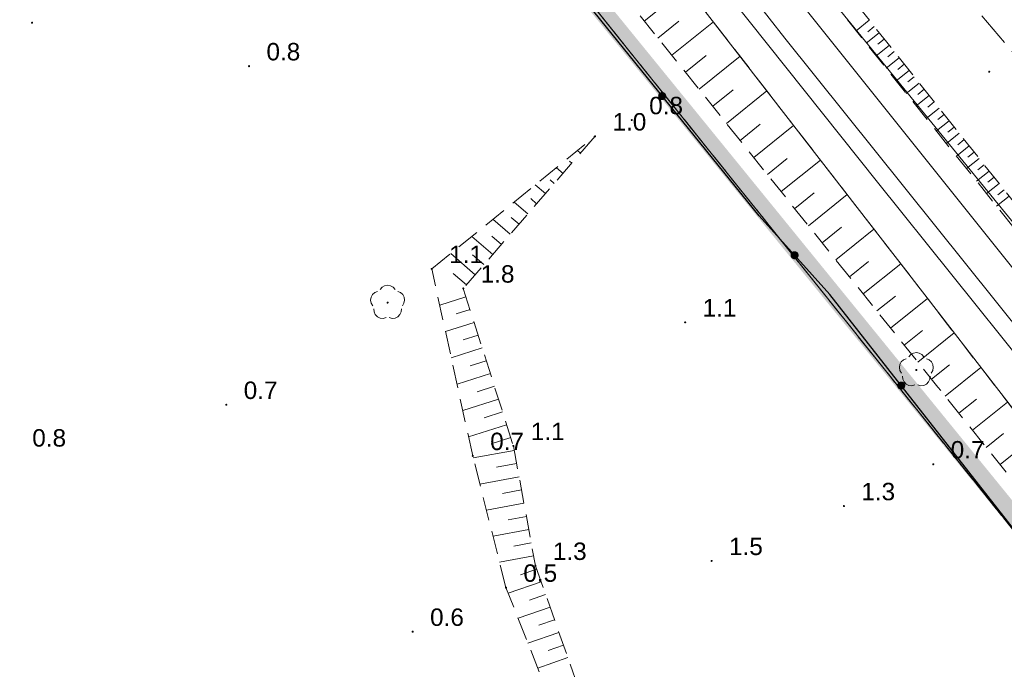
# Model space of a CAD drawing. Extents: x 5474185 to 5474933, y 5916077 to 5916824.
# Tile 249 of 256: x 5474465 to 5474508, y 5916559 to 5916587. Entities that reach past the tile are written whole.
import ezdxf

# ---------------------------------------------------------------- set-up
doc = ezdxf.new("R2010")
doc.units = 0
for name, pattern in [('DASHDOT', [1, 0.5, -0.25, 0, -0.25]), ('PRZER1-1', [1, 0.5, -0.5]), ('PRZER2-1', [1.5, 1, -0.5]), ('PRZER3-1', [2, 1.5, -0.5])]:
    doc.linetypes.add(name, pattern=pattern)
doc.layers.add('1-GRAN', color=5, linetype='DASHDOT')
for name, color, linetype, lineweight in [('GESDZI', 253, 'CONTINUOUS', 18), ('GESKKL', 253, 'CONTINUOUS', 18), ('GESUZY', 253, 'CONTINUOUS', 18), ('GSLINN', 253, 'CONTINUOUS', 18), ('GSLKOG', 253, 'CONTINUOUS', 35), ('GSPRDL', 253, 'CONTINUOUS', 18), ('GSPWPN', 253, 'CONTINUOUS', 13), ('GSPWPN_O', 253, 'CONTINUOUS', 13), ('GSSKOA', 253, 'CONTINUOUS', 18), ('GSSPDR', 253, 'CONTINUOUS', 18), ('GSSZSN', 254, 'CONTINUOUS', 18)]:
    doc.layers.add(name, color=color, linetype=linetype, lineweight=lineweight)
doc.styles.add('Arial', font='arial.ttf')

msp = doc.modelspace()

# ---------------------------------------------------------------- hatches: boundary and pattern name
at = {"layer": 'GSLKOG'}
for points in [[(5474493.091656, 5916583.700964), (5474493.047238, 5916583.711642), (5474493.007095, 5916583.733453), (5474492.973967, 5916583.764909), (5474492.950109, 5916583.803868), (5474492.937147, 5916583.847675), (5474492.935964, 5916583.893344), (5474492.946642, 5916583.937762), (5474492.968453, 5916583.977905), (5474492.999909, 5916584.011033), (5474493.038868, 5916584.034891), (5474493.082675, 5916584.047853), (5474493.128344, 5916584.049036), (5474493.172762, 5916584.038358), (5474493.212905, 5916584.016547), (5474493.246033, 5916583.985091), (5474493.269891, 5916583.946132), (5474493.282853, 5916583.902325), (5474493.284036, 5916583.856656), (5474493.273358, 5916583.812238), (5474493.251547, 5916583.772095), (5474493.220091, 5916583.738967), (5474493.181132, 5916583.715109), (5474493.137325, 5916583.702147)], [(5474493.091656, 5916583.700964), (5474493.047238, 5916583.711642), (5474493.007095, 5916583.733453), (5474492.973967, 5916583.764909), (5474492.950109, 5916583.803868), (5474492.937147, 5916583.847675), (5474492.935964, 5916583.893344), (5474492.946642, 5916583.937762), (5474492.968453, 5916583.977905), (5474492.999909, 5916584.011033), (5474493.038868, 5916584.034891), (5474493.082675, 5916584.047853), (5474493.128344, 5916584.049036), (5474493.172762, 5916584.038358), (5474493.212905, 5916584.016547), (5474493.246033, 5916583.985091), (5474493.269891, 5916583.946132), (5474493.282853, 5916583.902325), (5474493.284036, 5916583.856656), (5474493.273358, 5916583.812238), (5474493.251547, 5916583.772095), (5474493.220091, 5916583.738967), (5474493.181132, 5916583.715109), (5474493.137325, 5916583.702147)], [(5474498.80603, 5916576.84523), (5474498.761103, 5916576.853507), (5474498.719847, 5916576.87313), (5474498.685077, 5916576.902761), (5474498.65916, 5916576.940383), (5474498.643864, 5916576.98343), (5474498.64023, 5916577.02897), (5474498.648507, 5916577.073897), (5474498.66813, 5916577.115153), (5474498.697761, 5916577.149923), (5474498.735383, 5916577.17584), (5474498.77843, 5916577.191136), (5474498.82397, 5916577.19477), (5474498.868897, 5916577.186493), (5474498.910153, 5916577.16687), (5474498.944923, 5916577.137239), (5474498.97084, 5916577.099617), (5474498.986136, 5916577.05657), (5474498.98977, 5916577.01103), (5474498.981493, 5916576.966103), (5474498.96187, 5916576.924847), (5474498.932239, 5916576.890077), (5474498.894617, 5916576.86416), (5474498.85157, 5916576.848864)], [(5474498.80603, 5916576.84523), (5474498.761103, 5916576.853507), (5474498.719847, 5916576.87313), (5474498.685077, 5916576.902761), (5474498.65916, 5916576.940383), (5474498.643864, 5916576.98343), (5474498.64023, 5916577.02897), (5474498.648507, 5916577.073897), (5474498.66813, 5916577.115153), (5474498.697761, 5916577.149923), (5474498.735383, 5916577.17584), (5474498.77843, 5916577.191136), (5474498.82397, 5916577.19477), (5474498.868897, 5916577.186493), (5474498.910153, 5916577.16687), (5474498.944923, 5916577.137239), (5474498.97084, 5916577.099617), (5474498.986136, 5916577.05657), (5474498.98977, 5916577.01103), (5474498.981493, 5916576.966103), (5474498.96187, 5916576.924847), (5474498.932239, 5916576.890077), (5474498.894617, 5916576.86416), (5474498.85157, 5916576.848864)], [(5474503.387768, 5916571.234522), (5474503.343531, 5916571.245926), (5474503.303751, 5916571.268391), (5474503.271142, 5916571.300386), (5474503.247925, 5916571.33973), (5474503.235682, 5916571.383744), (5474503.235247, 5916571.429426), (5474503.246652, 5916571.473663), (5474503.269117, 5916571.513443), (5474503.301111, 5916571.546052), (5474503.340456, 5916571.569269), (5474503.384469, 5916571.581512), (5474503.430151, 5916571.581947), (5474503.474389, 5916571.570543), (5474503.514168, 5916571.548078), (5474503.546777, 5916571.516083), (5474503.569994, 5916571.476739), (5474503.582237, 5916571.432725), (5474503.582672, 5916571.387043), (5474503.571268, 5916571.342805), (5474503.548803, 5916571.303026), (5474503.516808, 5916571.270417), (5474503.477464, 5916571.2472), (5474503.43345, 5916571.234957)], [(5474503.387768, 5916571.234522), (5474503.343531, 5916571.245926), (5474503.303751, 5916571.268391), (5474503.271142, 5916571.300386), (5474503.247925, 5916571.33973), (5474503.235682, 5916571.383744), (5474503.235247, 5916571.429426), (5474503.246652, 5916571.473663), (5474503.269117, 5916571.513443), (5474503.301111, 5916571.546052), (5474503.340456, 5916571.569269), (5474503.384469, 5916571.581512), (5474503.430151, 5916571.581947), (5474503.474389, 5916571.570543), (5474503.514168, 5916571.548078), (5474503.546777, 5916571.516083), (5474503.569994, 5916571.476739), (5474503.582237, 5916571.432725), (5474503.582672, 5916571.387043), (5474503.571268, 5916571.342805), (5474503.548803, 5916571.303026), (5474503.516808, 5916571.270417), (5474503.477464, 5916571.2472), (5474503.43345, 5916571.234957)]]:
    msp.add_hatch(color=256, dxfattribs=at).paths.add_polyline_path(points)
at = {"layer": 'GSPRDL'}
for points in [[(5474481.28, 5916574.935), (5474481.266094, 5916574.937202), (5474481.25355, 5916574.943594), (5474481.243594, 5916574.95355), (5474481.237202, 5916574.966094), (5474481.235, 5916574.98), (5474481.237202, 5916574.993906), (5474481.243594, 5916575.00645), (5474481.25355, 5916575.016406), (5474481.266094, 5916575.022798), (5474481.28, 5916575.025), (5474481.293906, 5916575.022798), (5474481.30645, 5916575.016406), (5474481.316406, 5916575.00645), (5474481.322798, 5916574.993906), (5474481.325, 5916574.98), (5474481.322798, 5916574.966094), (5474481.316406, 5916574.95355), (5474481.30645, 5916574.943594), (5474481.293906, 5916574.937202)], [(5474504.06, 5916572.035), (5474504.046094, 5916572.037202), (5474504.03355, 5916572.043594), (5474504.023594, 5916572.05355), (5474504.017202, 5916572.066094), (5474504.015, 5916572.08), (5474504.017202, 5916572.093906), (5474504.023594, 5916572.10645), (5474504.03355, 5916572.116406), (5474504.046094, 5916572.122798), (5474504.06, 5916572.125), (5474504.073906, 5916572.122798), (5474504.08645, 5916572.116406), (5474504.096406, 5916572.10645), (5474504.102798, 5916572.093906), (5474504.105, 5916572.08), (5474504.102798, 5916572.066094), (5474504.096406, 5916572.05355), (5474504.08645, 5916572.043594), (5474504.073906, 5916572.037202)]]:
    msp.add_hatch(color=256, dxfattribs=at).paths.add_polyline_path(points)
at = {"layer": 'GSPWPN'}
for points in [[(5474465.96, 5916586.985), (5474465.948353, 5916586.986533), (5474465.9375, 5916586.991029), (5474465.92818, 5916586.99818), (5474465.921029, 5916587.0075), (5474465.916533, 5916587.018353), (5474465.915, 5916587.03), (5474465.916533, 5916587.041647), (5474465.921029, 5916587.0525), (5474465.92818, 5916587.06182), (5474465.9375, 5916587.068971), (5474465.948353, 5916587.073467), (5474465.96, 5916587.075), (5474465.971647, 5916587.073467), (5474465.9825, 5916587.068971), (5474465.99182, 5916587.06182), (5474465.998971, 5916587.0525), (5474466.003467, 5916587.041647), (5474466.005, 5916587.03), (5474466.003467, 5916587.018353), (5474465.998971, 5916587.0075), (5474465.99182, 5916586.99818), (5474465.9825, 5916586.991029), (5474465.971647, 5916586.986533)], [(5474475.31, 5916585.115), (5474475.298353, 5916585.116533), (5474475.2875, 5916585.121029), (5474475.27818, 5916585.12818), (5474475.271029, 5916585.1375), (5474475.266533, 5916585.148353), (5474475.265, 5916585.16), (5474475.266533, 5916585.171647), (5474475.271029, 5916585.1825), (5474475.27818, 5916585.19182), (5474475.2875, 5916585.198971), (5474475.298353, 5916585.203467), (5474475.31, 5916585.205), (5474475.321647, 5916585.203467), (5474475.3325, 5916585.198971), (5474475.34182, 5916585.19182), (5474475.348971, 5916585.1825), (5474475.353467, 5916585.171647), (5474475.355, 5916585.16), (5474475.353467, 5916585.148353), (5474475.348971, 5916585.1375), (5474475.34182, 5916585.12818), (5474475.3325, 5916585.121029), (5474475.321647, 5916585.116533)], [(5474507.2, 5916584.875), (5474507.188353, 5916584.876533), (5474507.1775, 5916584.881029), (5474507.16818, 5916584.88818), (5474507.161029, 5916584.8975), (5474507.156533, 5916584.908353), (5474507.155, 5916584.92), (5474507.156533, 5916584.931647), (5474507.161029, 5916584.9425), (5474507.16818, 5916584.95182), (5474507.1775, 5916584.958971), (5474507.188353, 5916584.963467), (5474507.2, 5916584.965), (5474507.211647, 5916584.963467), (5474507.2225, 5916584.958971), (5474507.23182, 5916584.95182), (5474507.238971, 5916584.9425), (5474507.243467, 5916584.931647), (5474507.245, 5916584.92), (5474507.243467, 5916584.908353), (5474507.238971, 5916584.8975), (5474507.23182, 5916584.88818), (5474507.2225, 5916584.881029), (5474507.211647, 5916584.876533)], [(5474491.8, 5916582.795), (5474491.788353, 5916582.796533), (5474491.7775, 5916582.801029), (5474491.76818, 5916582.80818), (5474491.761029, 5916582.8175), (5474491.756533, 5916582.828353), (5474491.755, 5916582.84), (5474491.756533, 5916582.851647), (5474491.761029, 5916582.8625), (5474491.76818, 5916582.87182), (5474491.7775, 5916582.878971), (5474491.788353, 5916582.883467), (5474491.8, 5916582.885), (5474491.811647, 5916582.883467), (5474491.8225, 5916582.878971), (5474491.83182, 5916582.87182), (5474491.838971, 5916582.8625), (5474491.843467, 5916582.851647), (5474491.845, 5916582.84), (5474491.843467, 5916582.828353), (5474491.838971, 5916582.8175), (5474491.83182, 5916582.80818), (5474491.8225, 5916582.801029), (5474491.811647, 5916582.796533)], [(5474490.22, 5916582.095), (5474490.208353, 5916582.096533), (5474490.1975, 5916582.101029), (5474490.18818, 5916582.10818), (5474490.181029, 5916582.1175), (5474490.176533, 5916582.128353), (5474490.175, 5916582.14), (5474490.176533, 5916582.151647), (5474490.181029, 5916582.1625), (5474490.18818, 5916582.17182), (5474490.1975, 5916582.178971), (5474490.208353, 5916582.183467), (5474490.22, 5916582.185), (5474490.231647, 5916582.183467), (5474490.2425, 5916582.178971), (5474490.25182, 5916582.17182), (5474490.258971, 5916582.1625), (5474490.263467, 5916582.151647), (5474490.265, 5916582.14), (5474490.263467, 5916582.128353), (5474490.258971, 5916582.1175), (5474490.25182, 5916582.10818), (5474490.2425, 5916582.101029), (5474490.231647, 5916582.096533)], [(5474483.18, 5916576.385), (5474483.168353, 5916576.386533), (5474483.1575, 5916576.391029), (5474483.14818, 5916576.39818), (5474483.141029, 5916576.4075), (5474483.136533, 5916576.418353), (5474483.135, 5916576.43), (5474483.136533, 5916576.441647), (5474483.141029, 5916576.4525), (5474483.14818, 5916576.46182), (5474483.1575, 5916576.468971), (5474483.168353, 5916576.473467), (5474483.18, 5916576.475), (5474483.191647, 5916576.473467), (5474483.2025, 5916576.468971), (5474483.21182, 5916576.46182), (5474483.218971, 5916576.4525), (5474483.223467, 5916576.441647), (5474483.225, 5916576.43), (5474483.223467, 5916576.418353), (5474483.218971, 5916576.4075), (5474483.21182, 5916576.39818), (5474483.2025, 5916576.391029), (5474483.191647, 5916576.386533)], [(5474484.54, 5916575.545), (5474484.528353, 5916575.546533), (5474484.5175, 5916575.551029), (5474484.50818, 5916575.55818), (5474484.501029, 5916575.5675), (5474484.496533, 5916575.578353), (5474484.495, 5916575.59), (5474484.496533, 5916575.601647), (5474484.501029, 5916575.6125), (5474484.50818, 5916575.62182), (5474484.5175, 5916575.628971), (5474484.528353, 5916575.633467), (5474484.54, 5916575.635), (5474484.551647, 5916575.633467), (5474484.5625, 5916575.628971), (5474484.57182, 5916575.62182), (5474484.578971, 5916575.6125), (5474484.583467, 5916575.601647), (5474484.585, 5916575.59), (5474484.583467, 5916575.578353), (5474484.578971, 5916575.5675), (5474484.57182, 5916575.55818), (5474484.5625, 5916575.551029), (5474484.551647, 5916575.546533)], [(5474494.1, 5916574.085), (5474494.088353, 5916574.086533), (5474494.0775, 5916574.091029), (5474494.06818, 5916574.09818), (5474494.061029, 5916574.1075), (5474494.056533, 5916574.118353), (5474494.055, 5916574.13), (5474494.056533, 5916574.141647), (5474494.061029, 5916574.1525), (5474494.06818, 5916574.16182), (5474494.0775, 5916574.168971), (5474494.088353, 5916574.173467), (5474494.1, 5916574.175), (5474494.111647, 5916574.173467), (5474494.1225, 5916574.168971), (5474494.13182, 5916574.16182), (5474494.138971, 5916574.1525), (5474494.143467, 5916574.141647), (5474494.145, 5916574.13), (5474494.143467, 5916574.118353), (5474494.138971, 5916574.1075), (5474494.13182, 5916574.09818), (5474494.1225, 5916574.091029), (5474494.111647, 5916574.086533)], [(5474474.33, 5916570.535), (5474474.318353, 5916570.536533), (5474474.3075, 5916570.541029), (5474474.29818, 5916570.54818), (5474474.291029, 5916570.5575), (5474474.286533, 5916570.568353), (5474474.285, 5916570.58), (5474474.286533, 5916570.591647), (5474474.291029, 5916570.6025), (5474474.29818, 5916570.61182), (5474474.3075, 5916570.618971), (5474474.318353, 5916570.623467), (5474474.33, 5916570.625), (5474474.341647, 5916570.623467), (5474474.3525, 5916570.618971), (5474474.36182, 5916570.61182), (5474474.368971, 5916570.6025), (5474474.373467, 5916570.591647), (5474474.375, 5916570.58), (5474474.373467, 5916570.568353), (5474474.368971, 5916570.5575), (5474474.36182, 5916570.54818), (5474474.3525, 5916570.541029), (5474474.341647, 5916570.536533)], [(5474486.7, 5916568.765), (5474486.688353, 5916568.766533), (5474486.6775, 5916568.771029), (5474486.66818, 5916568.77818), (5474486.661029, 5916568.7875), (5474486.656533, 5916568.798353), (5474486.655, 5916568.81), (5474486.656533, 5916568.821647), (5474486.661029, 5916568.8325), (5474486.66818, 5916568.84182), (5474486.6775, 5916568.848971), (5474486.688353, 5916568.853467), (5474486.7, 5916568.855), (5474486.711647, 5916568.853467), (5474486.7225, 5916568.848971), (5474486.73182, 5916568.84182), (5474486.738971, 5916568.8325), (5474486.743467, 5916568.821647), (5474486.745, 5916568.81), (5474486.743467, 5916568.798353), (5474486.738971, 5916568.7875), (5474486.73182, 5916568.77818), (5474486.7225, 5916568.771029), (5474486.711647, 5916568.766533)], [(5474484.95, 5916568.335), (5474484.938353, 5916568.336533), (5474484.9275, 5916568.341029), (5474484.91818, 5916568.34818), (5474484.911029, 5916568.3575), (5474484.906533, 5916568.368353), (5474484.905, 5916568.38), (5474484.906533, 5916568.391647), (5474484.911029, 5916568.4025), (5474484.91818, 5916568.41182), (5474484.9275, 5916568.418971), (5474484.938353, 5916568.423467), (5474484.95, 5916568.425), (5474484.961647, 5916568.423467), (5474484.9725, 5916568.418971), (5474484.98182, 5916568.41182), (5474484.988971, 5916568.4025), (5474484.993467, 5916568.391647), (5474484.995, 5916568.38), (5474484.993467, 5916568.368353), (5474484.988971, 5916568.3575), (5474484.98182, 5916568.34818), (5474484.9725, 5916568.341029), (5474484.961647, 5916568.336533)], [(5474504.79, 5916567.975), (5474504.778353, 5916567.976533), (5474504.7675, 5916567.981029), (5474504.75818, 5916567.98818), (5474504.751029, 5916567.9975), (5474504.746533, 5916568.008353), (5474504.745, 5916568.02), (5474504.746533, 5916568.031647), (5474504.751029, 5916568.0425), (5474504.75818, 5916568.05182), (5474504.7675, 5916568.058971), (5474504.778353, 5916568.063467), (5474504.79, 5916568.065), (5474504.801647, 5916568.063467), (5474504.8125, 5916568.058971), (5474504.82182, 5916568.05182), (5474504.828971, 5916568.0425), (5474504.833467, 5916568.031647), (5474504.835, 5916568.02), (5474504.833467, 5916568.008353), (5474504.828971, 5916567.9975), (5474504.82182, 5916567.98818), (5474504.8125, 5916567.981029), (5474504.801647, 5916567.976533)], [(5474500.94, 5916566.175), (5474500.928353, 5916566.176533), (5474500.9175, 5916566.181029), (5474500.90818, 5916566.18818), (5474500.901029, 5916566.1975), (5474500.896533, 5916566.208353), (5474500.895, 5916566.22), (5474500.896533, 5916566.231647), (5474500.901029, 5916566.2425), (5474500.90818, 5916566.25182), (5474500.9175, 5916566.258971), (5474500.928353, 5916566.263467), (5474500.94, 5916566.265), (5474500.951647, 5916566.263467), (5474500.9625, 5916566.258971), (5474500.97182, 5916566.25182), (5474500.978971, 5916566.2425), (5474500.983467, 5916566.231647), (5474500.985, 5916566.22), (5474500.983467, 5916566.208353), (5474500.978971, 5916566.1975), (5474500.97182, 5916566.18818), (5474500.9625, 5916566.181029), (5474500.951647, 5916566.176533)], [(5474495.24, 5916563.815), (5474495.228353, 5916563.816533), (5474495.2175, 5916563.821029), (5474495.20818, 5916563.82818), (5474495.201029, 5916563.8375), (5474495.196533, 5916563.848353), (5474495.195, 5916563.86), (5474495.196533, 5916563.871647), (5474495.201029, 5916563.8825), (5474495.20818, 5916563.89182), (5474495.2175, 5916563.898971), (5474495.228353, 5916563.903467), (5474495.24, 5916563.905), (5474495.251647, 5916563.903467), (5474495.2625, 5916563.898971), (5474495.27182, 5916563.89182), (5474495.278971, 5916563.8825), (5474495.283467, 5916563.871647), (5474495.285, 5916563.86), (5474495.283467, 5916563.848353), (5474495.278971, 5916563.8375), (5474495.27182, 5916563.82818), (5474495.2625, 5916563.821029), (5474495.251647, 5916563.816533)], [(5474487.65, 5916563.605), (5474487.638353, 5916563.606533), (5474487.6275, 5916563.611029), (5474487.61818, 5916563.61818), (5474487.611029, 5916563.6275), (5474487.606533, 5916563.638353), (5474487.605, 5916563.65), (5474487.606533, 5916563.661647), (5474487.611029, 5916563.6725), (5474487.61818, 5916563.68182), (5474487.6275, 5916563.688971), (5474487.638353, 5916563.693467), (5474487.65, 5916563.695), (5474487.661647, 5916563.693467), (5474487.6725, 5916563.688971), (5474487.68182, 5916563.68182), (5474487.688971, 5916563.6725), (5474487.693467, 5916563.661647), (5474487.695, 5916563.65), (5474487.693467, 5916563.638353), (5474487.688971, 5916563.6275), (5474487.68182, 5916563.61818), (5474487.6725, 5916563.611029), (5474487.661647, 5916563.606533)], [(5474486.38, 5916562.665), (5474486.368353, 5916562.666533), (5474486.3575, 5916562.671029), (5474486.34818, 5916562.67818), (5474486.341029, 5916562.6875), (5474486.336533, 5916562.698353), (5474486.335, 5916562.71), (5474486.336533, 5916562.721647), (5474486.341029, 5916562.7325), (5474486.34818, 5916562.74182), (5474486.3575, 5916562.748971), (5474486.368353, 5916562.753467), (5474486.38, 5916562.755), (5474486.391647, 5916562.753467), (5474486.4025, 5916562.748971), (5474486.41182, 5916562.74182), (5474486.418971, 5916562.7325), (5474486.423467, 5916562.721647), (5474486.425, 5916562.71), (5474486.423467, 5916562.698353), (5474486.418971, 5916562.6875), (5474486.41182, 5916562.67818), (5474486.4025, 5916562.671029), (5474486.391647, 5916562.666533)], [(5474482.36, 5916560.765), (5474482.348353, 5916560.766533), (5474482.3375, 5916560.771029), (5474482.32818, 5916560.77818), (5474482.321029, 5916560.7875), (5474482.316533, 5916560.798353), (5474482.315, 5916560.81), (5474482.316533, 5916560.821647), (5474482.321029, 5916560.8325), (5474482.32818, 5916560.84182), (5474482.3375, 5916560.848971), (5474482.348353, 5916560.853467), (5474482.36, 5916560.855), (5474482.371647, 5916560.853467), (5474482.3825, 5916560.848971), (5474482.39182, 5916560.84182), (5474482.398971, 5916560.8325), (5474482.403467, 5916560.821647), (5474482.405, 5916560.81), (5474482.403467, 5916560.798353), (5474482.398971, 5916560.7875), (5474482.39182, 5916560.77818), (5474482.3825, 5916560.771029), (5474482.371647, 5916560.766533)]]:
    msp.add_hatch(color=256, dxfattribs=at).paths.add_polyline_path(points)

# ---------------------------------------------------------------- linework, layer by layer
at = {"layer": '1-GRAN', "ltscale": 5, "const_width": 0.8, "elevation": 10.18}
msp.add_lwpolyline([(5474735.59, 5916295.78), (5474731.225, 5916301.37), (5474726.86, 5916306.96), (5474725.77, 5916305.39), (5474703.58, 5916333.12), (5474701.74, 5916331.62), (5474677.44, 5916362.23), (5474676.63, 5916366.83), (5474671.32, 5916373.56), (5474670.75, 5916377.23), (5474668.45, 5916379.86), (5474653.79, 5916398.05), (5474650.99, 5916400.16), (5474640.015, 5916413.29), (5474601.225, 5916459.83), (5474599.14, 5916462.32), (5474597.96, 5916464.18), (5474593.86, 5916465.7), (5474587.49, 5916468.01), (5474584.84, 5916471.31), (5474583.4, 5916473.15), (5474572.445, 5916486.895), (5474461.94, 5916622.65)], dxfattribs=at)
at = {"layer": 'GESDZI', "linetype": 'Continuous', "lineweight": 13}
for p, q in [((5474512.51, 5916559.86, 10.22), (5474463, 5916621.59, 10.22)), ((5474463, 5916621.59, 10.22), (5474512.51, 5916559.86, 10.22))]:
    msp.add_line(p, q, dxfattribs=at)
at = {"layer": 'GESKKL', "linetype": 'PRZER3-1', "lineweight": 13}
msp.add_line((5474512.51, 5916559.86, 10.06), (5474463, 5916621.59, 10.06), dxfattribs=at)
at = {"layer": 'GESUZY', "linetype": 'PRZER1-1', "lineweight": 13}
for p, q in [((5474512.51, 5916559.86, 10.08), (5474463, 5916621.59, 10.08)), ((5474463, 5916621.59, 10.08), (5474512.51, 5916559.86, 10.08))]:
    msp.add_line(p, q, dxfattribs=at)
at = {"layer": 'GSLINN', "linetype": 'Continuous', "lineweight": 13}
for p, q in [((5474487.53, 5916600.18, 10.3), (5474498.4, 5916586.37, 10.3)), ((5474498.4, 5916586.37, 10.3), (5474513.04, 5916568.09, 10.3))]:
    msp.add_line(p, q, dxfattribs=at)
at = {"layer": 'GSLKOG', "linetype": 'Continuous', "lineweight": 30}
for p, q in [((5474497.29, 5916578.71, 10.18), (5474488.93, 5916589.04, 10.18)), ((5474500.34, 5916575.33, 10.18), (5474497.29, 5916578.71, 10.18)), ((5474511.1, 5916561.58, 10.18), (5474500.34, 5916575.33, 10.18))]:
    msp.add_line(p, q, dxfattribs=at)
at = {"layer": 'GSPRDL', "elevation": 10.12, "flags": 128}
for points in [[(5474480.955723, 5916575.543333), (5474481.039447, 5916575.642679), (5474481.152044, 5916575.707494), (5474481.28, 5916575.73), (5474481.407956, 5916575.707494), (5474481.520553, 5916575.642679), (5474481.604277, 5916575.543333)], [(5474480.644031, 5916574.845674), (5474480.57542, 5916574.955999), (5474480.548571, 5916575.083115), (5474480.566708, 5916575.211763), (5474480.627652, 5916575.326501), (5474480.72409, 5916575.413559), (5474480.844445, 5916575.462485)], [(5474481.715555, 5916575.462485), (5474481.83591, 5916575.413559), (5474481.932348, 5916575.326501), (5474481.993292, 5916575.211763), (5474482.011429, 5916575.083115), (5474481.98458, 5916574.955999), (5474481.915969, 5916574.845674)], [(5474481.211227, 5916574.333649), (5474481.085099, 5916574.302488), (5474480.955908, 5916574.316234), (5474480.839161, 5916574.373237), (5474480.748871, 5916574.466655), (5474480.695875, 5916574.585275), (5474480.686535, 5916574.714859)], [(5474481.873465, 5916574.714859), (5474481.864125, 5916574.585275), (5474481.811129, 5916574.466655), (5474481.720839, 5916574.373237), (5474481.604092, 5916574.316234), (5474481.474901, 5916574.302488), (5474481.348773, 5916574.333649)], [(5474503.735723, 5916572.643333), (5474503.819447, 5916572.742679), (5474503.932044, 5916572.807494), (5474504.06, 5916572.83), (5474504.187956, 5916572.807494), (5474504.300553, 5916572.742679), (5474504.384277, 5916572.643333)], [(5474503.424031, 5916571.945674), (5474503.35542, 5916572.055999), (5474503.328571, 5916572.183115), (5474503.346708, 5916572.311763), (5474503.407652, 5916572.426501), (5474503.50409, 5916572.513559), (5474503.624445, 5916572.562485)], [(5474504.495555, 5916572.562485), (5474504.61591, 5916572.513559), (5474504.712348, 5916572.426501), (5474504.773292, 5916572.311763), (5474504.791429, 5916572.183115), (5474504.76458, 5916572.055999), (5474504.695969, 5916571.945674)], [(5474503.991227, 5916571.433649), (5474503.865099, 5916571.402488), (5474503.735908, 5916571.416234), (5474503.619161, 5916571.473237), (5474503.528871, 5916571.566655), (5474503.475875, 5916571.685275), (5474503.466535, 5916571.814859)], [(5474504.653465, 5916571.814859), (5474504.644125, 5916571.685275), (5474504.591129, 5916571.566655), (5474504.500839, 5916571.473237), (5474504.384092, 5916571.416234), (5474504.254901, 5916571.402488), (5474504.128773, 5916571.433649)]]:
    msp.add_lwpolyline(points, dxfattribs=at)
at = {"layer": 'GSSKOA', "linetype": 'PRZER3-1', "lineweight": 13}
msp.add_line((5474505.59, 5916588.85, 10.18), (5474513.52, 5916579.51, 10.18), dxfattribs=at)
at = {"layer": 'GSSPDR', "linetype": 'Continuous', "lineweight": 13}
for p, q in [((5474502.39, 5916580.17, 10.18), (5474484.6, 5916602.48, 10.18)), ((5474496.44, 5916591.18, 10.18), (5474512.43, 5916571.18, 10.18)), ((5474510, 5916576.25, 10.18), (5474498.06, 5916590.9, 10.18)), ((5474493.49, 5916589.43, 10.18), (5474503.15, 5916576.96, 10.18)), ((5474519, 5916559.45, 10.18), (5474502.39, 5916580.17, 10.18)), ((5474503.15, 5916576.96, 10.18), (5474514.8, 5916561.89, 10.18))]:
    msp.add_line(p, q, dxfattribs=at)
at = {"layer": 'GSSZSN', "linetype": 'PRZER2-1', "lineweight": 13}
for p, q in [((5474491.14, 5916600.83, 10.06), (5474522.04, 5916561.99, 10.06)), ((5474521.41, 5916561.79, 10.06), (5474490.31, 5916600.61, 10.06)), ((5474504.99, 5916571.34, 10.06), (5474486.99, 5916593.77, 10.06)), ((5474493.49, 5916589.43, 10.06), (5474503.15, 5916576.96, 10.06)), ((5474483.18, 5916576.43, 10.06), (5474490.22, 5916582.14, 10.06)), ((5474490.22, 5916582.14, 10.06), (5474484.54, 5916575.59, 10.06)), ((5474503.15, 5916576.96, 10.06), (5474514.8, 5916561.89, 10.06)), ((5474484.95, 5916568.38, 10.06), (5474483.18, 5916576.43, 10.06)), ((5474484.54, 5916575.59, 10.06), (5474486.7, 5916568.81, 10.06)), ((5474511.69, 5916563.01, 10.06), (5474504.99, 5916571.34, 10.06)), ((5474486.7, 5916568.81, 10.06), (5474487.65, 5916563.65, 10.06)), ((5474486.38, 5916562.71, 10.06), (5474484.95, 5916568.38, 10.06)), ((5474487.65, 5916563.65, 10.06), (5474492.12, 5916550.98, 10.06)), ((5474491.12, 5916550.71, 10.06), (5474486.38, 5916562.71, 10.06))]:
    msp.add_line(p, q, dxfattribs=at)
at = {"layer": 'GSSZSN', "linetype": 'Continuous', "lineweight": 18, "elevation": 10.06, "flags": 128}
for points in [[(5474492.340147, 5916587.103122), (5474494.160743, 5916588.564145)], [(5474492.929423, 5916586.368819), (5474493.833418, 5916587.094272)], [(5474493.518699, 5916585.634516), (5474495.314085, 5916587.075307)], [(5474502.032327, 5916587.138803), (5474501.464277, 5916586.686879)], [(5474502.247552, 5916586.868274), (5474501.963987, 5916586.642678)], [(5474502.462778, 5916586.597745), (5474501.896566, 5916586.147283)], [(5474502.678003, 5916586.327215), (5474502.395357, 5916586.10235)], [(5474502.893229, 5916586.056686), (5474502.328855, 5916585.607686)], [(5474503.108454, 5916585.786157), (5474502.826727, 5916585.562022)], [(5474494.107975, 5916584.900212), (5474494.999365, 5916585.61555)], [(5474494.697251, 5916584.165909), (5474496.467427, 5916585.586469)], [(5474503.32368, 5916585.515627), (5474502.761144, 5916585.06809)], [(5474503.754131, 5916584.974568), (5474503.193433, 5916584.528493)], [(5474503.538905, 5916585.245098), (5474503.258097, 5916585.021695)], [(5474503.969356, 5916584.704039), (5474503.689467, 5916584.481367)], [(5474495.286527, 5916583.431605), (5474496.165312, 5916584.136828)], [(5474495.875803, 5916582.697302), (5474497.620769, 5916584.097631)], [(5474504.184582, 5916584.43351), (5474503.625722, 5916583.988897)], [(5474504.399807, 5916584.16298), (5474504.120837, 5916583.941039)], [(5474504.615033, 5916583.892451), (5474504.058011, 5916583.4493)], [(5474505.045484, 5916583.351392), (5474504.490299, 5916582.909703)], [(5474504.830258, 5916583.621921), (5474504.552207, 5916583.400712)], [(5474505.475935, 5916582.810333), (5474504.922588, 5916582.370107)], [(5474505.260709, 5916583.080863), (5474504.983577, 5916582.860384)], [(5474496.465079, 5916581.962999), (5474497.331259, 5916582.658105)], [(5474497.054355, 5916581.228695), (5474498.774111, 5916582.608793)], [(5474505.69116, 5916582.539804), (5474505.414946, 5916582.320056)], [(5474505.906386, 5916582.269275), (5474505.354877, 5916581.83051)], [(5474506.121611, 5916581.998745), (5474505.846316, 5916581.779729)], [(5474489.972995, 5916581.855161), (5474489.94782, 5916581.876992)], [(5474506.336837, 5916581.728216), (5474505.787166, 5916581.290914)], [(5474489.594355, 5916581.418525), (5474489.466826, 5916581.529116)], [(5474497.643631, 5916580.494392), (5474498.497206, 5916581.179383)], [(5474498.232907, 5916579.760088), (5474499.927453, 5916581.119955)], [(5474506.767287, 5916581.187157), (5474506.219455, 5916580.751317)], [(5474506.552062, 5916581.457686), (5474506.277686, 5916581.239401)], [(5474488.837075, 5916580.545254), (5474488.555185, 5916580.789702)], [(5474489.215715, 5916580.98189), (5474489.11336, 5916581.070649)], [(5474506.982513, 5916580.916628), (5474506.709056, 5916580.699073)], [(5474488.458435, 5916580.108618), (5474488.2789, 5916580.264307)], [(5474507.197738, 5916580.646098), (5474506.651744, 5916580.21172)], [(5474507.412964, 5916580.375569), (5474507.140426, 5916580.158746)], [(5474488.079795, 5916579.671982), (5474487.643544, 5916580.050289)], [(5474507.628189, 5916580.10504), (5474507.084033, 5916579.672124)], [(5474487.701156, 5916579.235347), (5474487.44444, 5916579.457965)], [(5474498.822183, 5916579.025785), (5474499.663153, 5916579.700661)], [(5474499.411459, 5916578.291482), (5474501.080794, 5916579.631117)], [(5474508.05864, 5916579.563981), (5474507.516322, 5916579.132527)], [(5474507.843415, 5916579.83451), (5474507.571796, 5916579.618418)], [(5474487.322516, 5916578.798711), (5474486.731903, 5916579.310876)], [(5474486.565236, 5916577.925439), (5474485.820262, 5916578.571463)], [(5474486.943876, 5916578.362075), (5474486.609979, 5916578.651622)], [(5474500.000735, 5916577.557178), (5474500.8291, 5916578.221938)], [(5474500.590011, 5916576.822875), (5474502.234136, 5916578.142279)], [(5474485.807956, 5916577.052168), (5474484.908621, 5916577.832049)], [(5474486.186596, 5916577.488804), (5474485.775519, 5916577.84528)], [(5474485.050677, 5916576.178896), (5474483.99698, 5916577.092636)], [(5474485.429316, 5916576.615532), (5474484.941059, 5916577.038937)], [(5474501.179287, 5916576.088571), (5474501.995047, 5916576.743216)], [(5474501.768563, 5916575.354268), (5474503.387176, 5916576.653199)], [(5474484.672037, 5916575.742261), (5474484.106598, 5916576.232595)], [(5474484.654259, 5916575.231354), (5474483.52281, 5916574.870892)], [(5474502.357839, 5916574.619964), (5474503.160475, 5916575.264077)], [(5474502.947116, 5916573.885661), (5474504.539047, 5916575.163181)], [(5474484.829695, 5916574.68068), (5474484.238571, 5916574.492358)], [(5474485.005131, 5916574.130007), (5474483.772086, 5916573.737178)], [(5474485.180566, 5916573.579333), (5474484.538645, 5916573.374827)], [(5474503.536392, 5916573.151358), (5474504.325687, 5916573.784765)], [(5474504.125668, 5916572.417054), (5474505.690919, 5916573.673163)], [(5474485.356002, 5916573.02866), (5474484.021362, 5916572.603465)], [(5474485.531438, 5916572.477986), (5474484.838719, 5916572.257297)], [(5474504.714944, 5916571.682751), (5474505.490899, 5916572.305453)], [(5474485.706874, 5916571.927313), (5474484.270639, 5916571.469751)], [(5474505.304654, 5916570.948796), (5474506.841452, 5916572.184877)], [(5474485.88231, 5916571.37664), (5474485.138793, 5916571.139767)], [(5474486.057745, 5916570.825966), (5474484.519915, 5916570.336038)], [(5474505.894744, 5916570.215147), (5474506.656072, 5916570.8275)], [(5474506.484834, 5916569.481497), (5474507.993348, 5916570.694828)], [(5474486.233181, 5916570.275293), (5474485.438867, 5916570.022237)], [(5474486.408617, 5916569.724619), (5474484.769191, 5916569.202324)], [(5474507.074924, 5916568.747848), (5474507.82211, 5916569.348826)], [(5474486.584053, 5916569.173946), (5474485.738941, 5916568.904707)], [(5474507.665014, 5916568.014199), (5474509.145244, 5916569.204779)], [(5474486.735484, 5916568.617265), (5474484.972043, 5916568.2926)], [(5474486.84013, 5916568.048874), (5474485.976903, 5916567.889946)], [(5474486.944775, 5916567.480483), (5474485.255309, 5916567.169438)], [(5474487.049421, 5916566.912092), (5474486.223182, 5916566.759974)], [(5474487.154067, 5916566.343701), (5474485.538576, 5916566.046275)], [(5474487.258712, 5916565.77531), (5474486.469461, 5916565.630002)], [(5474487.363358, 5916565.206919), (5474485.821843, 5916564.923113)], [(5474487.468004, 5916564.638528), (5474486.71574, 5916564.50003)], [(5474487.572649, 5916564.070137), (5474486.105109, 5916563.799951)], [(5474487.700153, 5916563.507843), (5474487.001621, 5916563.261399)], [(5474487.892437, 5916562.962823), (5474486.477338, 5916562.463574)], [(5474488.084721, 5916562.417804), (5474487.387264, 5916562.17174)], [(5474488.277005, 5916561.872785), (5474486.902277, 5916561.387779)], [(5474488.469289, 5916561.327766), (5474487.792018, 5916561.088823)], [(5474488.661572, 5916560.782747), (5474487.327217, 5916560.311983)], [(5474488.853856, 5916560.237728), (5474488.196771, 5916560.005907)], [(5474489.04614, 5916559.692708), (5474487.752156, 5916559.236188)]]:
    msp.add_lwpolyline(points, dxfattribs=at)

# ---------------------------------------------------------------- texts
at = {"layer": 'GSPWPN_O', "linetype": 'Continuous', "lineweight": 0, "style": 'Arial'}
for s, p in [('0.8', (5474476.06, 5916585.41, 10.8)), ('0.8', (5474492.55, 5916583.09, 10.8)), ('1.0', (5474490.97, 5916582.39, 10.8)), ('1.1', (5474483.93, 5916576.68, 10.8)), ('1.8', (5474485.29, 5916575.84, 10.8)), ('1.1', (5474494.85, 5916574.38, 10.8)), ('0.7', (5474475.08, 5916570.83, 10.8)), ('1.1', (5474487.45, 5916569.06, 10.8)), ('0.8', (5474465.97, 5916568.78, 10.8)), ('0.7', (5474485.7, 5916568.63, 10.8)), ('0.7', (5474505.54, 5916568.27, 10.8)), ('1.3', (5474501.69, 5916566.47, 10.8)), ('1.3', (5474488.4, 5916563.9, 10.8)), ('1.5', (5474495.99, 5916564.11, 10.8)), ('0.5', (5474487.13, 5916562.96, 10.8)), ('0.6', (5474483.11, 5916561.06, 10.8))]:
    msp.add_text(s, height=0.75, dxfattribs=at).set_placement(p)

doc.saveas('drawing.dxf')
